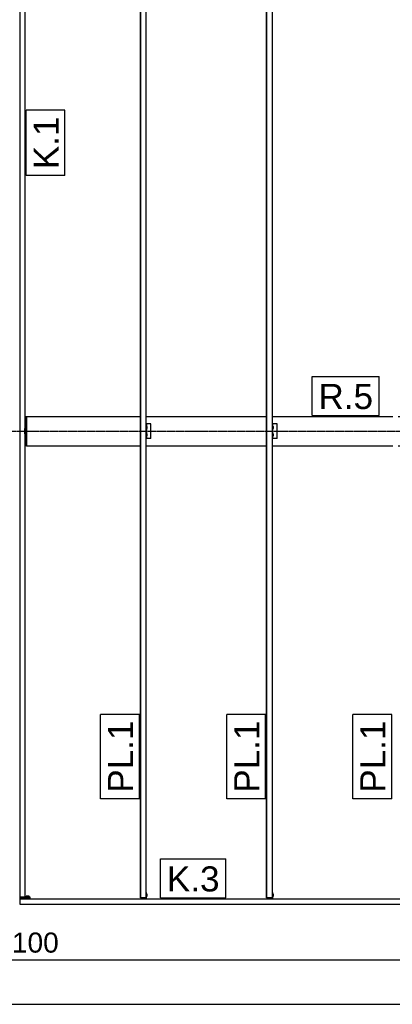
# Model space of a CAD drawing. Extents: x 64716 to 7565828, y -160732 to 5881792.
# Tile 147 of 160: x 275793 to 279337, y 9983 to 19351. Entities that reach past the tile are written whole.
import ezdxf

# ---------------------------------------------------------------- set-up
doc = ezdxf.new("R2010")
doc.units = 0
doc.header["$MEASUREMENT"] = 0
doc.set_wipeout_variables(frame=1)
doc.linetypes.add('DXK_LINE_DOT3', pattern=[5.9187, 2.979, -0.9799, 0.9799, -0.9799])
doc.styles.add('ARIAL', font='arial.ttf')

# ---------------------------------------------------------------- blocks, each defined once
blk = doc.blocks.new('GridLine-137597154-5442 - 1303')
at = {"color": 4, "linetype": 'DXK_LINE_DOT3'}
blk.add_line((-1461, 4000), (29700, 4000), dxfattribs=at)
blk = doc.blocks.new('Part-137597154-4469 - 1303')
at = {"color": 1, "linetype": 'Continuous'}
for p, q in [((9050.2, -442), (9050.2, -450)), ((9150.2, -442), (9050.2, -442)), ((9050.2, -450), (9150.2, -450)), ((9150.2, -450), (9150.2, -442))]:
    blk.add_line(p, q, dxfattribs=at)
blk = doc.blocks.new('Part-137597154-27398 - 1303')
at = {"color": 1, "linetype": 'Continuous'}
for p, q in [((10250, 4070), (10255.6, 4070)), ((10298.7, 4070), (10255.6, 4070)), ((10255.6, 4070), (10255.6, 3930)), ((10298.7, 3930), (10298.7, 4070)), ((10255.6, 3930), (10250, 3930)), ((10298.7, 3930), (10255.6, 3930))]:
    blk.add_line(p, q, dxfattribs=at)
blk = doc.blocks.new('Part-137597154-3944 - 1303')
at = {"color": 1, "linetype": 'Continuous'}
for p, q in [((9116.3, 4140), (10198.6, 4140)), ((10250, 4140), (11398.5, 4140)), ((11449.9, 4140), (12598.4, 4140)), ((12649.8, 4140), (13610, 4140)), ((9116.3, 3860), (10198.6, 3860)), ((10250, 3860), (11398.5, 3860)), ((11449.9, 3860), (12598.4, 3860)), ((12649.8, 3860), (13610, 3860))]:
    blk.add_line(p, q, dxfattribs=at)
blk = doc.blocks.new('Bolt-137597154-27397 - 1303')
at = {"color": 1, "linetype": 'Continuous'}
for p, q in [((11455.5, 4044), (11462.8, 4044)), ((11455.5, 4035), (11462.8, 4035)), ((11462.8, 4035), (11462.8, 4044)), ((11462.8, 4026), (11462.8, 4035)), ((11455.5, 4026), (11462.8, 4026)), ((11455.5, 3974), (11462.8, 3974)), ((11455.5, 3965), (11462.8, 3965)), ((11455.5, 3956), (11462.8, 3956)), ((11462.8, 3965), (11462.8, 3974)), ((11462.8, 3956), (11462.8, 3965))]:
    blk.add_line(p, q, dxfattribs=at)
blk = doc.blocks.new('Part-137597154-27349 - 1303')
at = {"color": 1, "linetype": 'Continuous'}
for p, q in [((9050.2, -450), (9050.2, -500)), ((9050.2, -450), (18993.8, -450)), ((18999.9, -450), (19142, -450)), ((19142, -450), (19142, -500)), ((9050.2, -500), (19142, -500))]:
    blk.add_line(p, q, dxfattribs=at)
blk = doc.blocks.new('Part-137597154-7587 - 1303')
at = {"color": 1, "linetype": 'Continuous'}
for p, q in [((9108.3, 4080), (9108.3, 4140)), ((9108.3, 4140), (9116.3, 4140)), ((9116.3, 4140), (9116.3, 3860)), ((9108.3, 3860), (9108.3, 3920)), ((9116.3, 3860), (9108.3, 3860))]:
    blk.add_line(p, q, dxfattribs=at)
blk = doc.blocks.new('Part-137597154-27357 - 1303')
at = {"color": 1, "linetype": 'Continuous'}
for p, q in [((11398.5, 7995), (11398.6, 7995)), ((11398.5, -440), (11398.5, 7995)), ((11398.6, 7995), (11449.9, 7995)), ((11398.6, 7995), (11398.6, -440)), ((11399.8, -440), (11399.8, 7995)), ((11399.9, -440), (11399.9, 7995)), ((11449.9, 7995), (11449.9, -440)), ((11398.6, -440), (11398.5, -440)), ((11449.9, -440), (11398.6, -440))]:
    blk.add_line(p, q, dxfattribs=at)
blk = doc.blocks.new('Bolt-137597154-27399 - 1303')
at = {"color": 1, "linetype": 'Continuous'}
for p, q in [((10255.6, 4044), (10262.9, 4044)), ((10255.6, 4035), (10262.9, 4035)), ((10262.9, 4035), (10262.9, 4044)), ((10262.9, 4026), (10262.9, 4035)), ((10255.6, 4026), (10262.9, 4026)), ((10255.6, 3974), (10262.9, 3974)), ((10255.6, 3965), (10262.9, 3965)), ((10255.6, 3956), (10262.9, 3956)), ((10262.9, 3965), (10262.9, 3974)), ((10262.9, 3956), (10262.9, 3965))]:
    blk.add_line(p, q, dxfattribs=at)
blk = doc.blocks.new('Part-137597154-8490 - 1303')
at = {"color": 1, "linetype": 'Continuous'}
for q in [(9100.2, 4025), (9100.2, 3975)]:
    blk.add_line((9100.2, 3975), q, dxfattribs=at)
blk = doc.blocks.new('Part-137597154-8492 - 1303')
at = {"color": 1, "linetype": 'Continuous'}
for p, q in [((9100.3, 4080), (9100.3, 3920)), ((9100.3, 4080), (9108.3, 4080)), ((9108.3, 4080), (9108.3, 3920)), ((9100.3, 3920), (9108.3, 3920))]:
    blk.add_line(p, q, dxfattribs=at)
blk = doc.blocks.new('Bolt-137597154-8579 - 1303')
at = {"color": 1, "linetype": 'Continuous'}
for p, q in [((9100.2, 4058.9), (9100.3, 4058.9)), ((9100.2, 4051.9), (9100.3, 4051.9)), ((9100.2, 4038.1), (9100.3, 4038.1)), ((9100.2, 4031.1), (9100.3, 4031.1)), ((9100.2, 3968.9), (9100.3, 3968.9)), ((9100.2, 3961.9), (9100.3, 3961.9)), ((9100.2, 3948.1), (9100.3, 3948.1)), ((9100.2, 3941.1), (9100.3, 3941.1))]:
    blk.add_line(p, q, dxfattribs=at)
blk = doc.blocks.new('Part-137597154-8457 - 1303')
at = {"color": 1, "linetype": 'Continuous'}
for p, q in [((9050.2, -434), (9050.2, -442)), ((9150.2, -434), (9050.2, -434)), ((9050.2, -442), (9150.2, -442)), ((9150.2, -442), (9150.2, -434))]:
    blk.add_line(p, q, dxfattribs=at)
blk = doc.blocks.new('Bolt-137597154-8542 - 1303')
at = {"color": 1, "linetype": 'Continuous'}
for p, q in [((9139, -424), (9111.3, -424)), ((9111.3, -424), (9111.3, -434)), ((9118.2, -434), (9118.2, -424)), ((9132.1, -434), (9132.1, -424)), ((9139, -434), (9139, -424))]:
    blk.add_line(p, q, dxfattribs=at)
blk = doc.blocks.new('Bolt-137597154-27966 - 1303')
at = {"color": 1, "linetype": 'Continuous'}
for p, q in [((10263.1, -404.6), (10256, -404.6)), ((10263.2, -409.8), (10256, -409.8)), ((10263.2, -420.2), (10256, -420.2)), ((10256, -425.4), (10263.1, -425.4)), ((10263.2, -409.8), (10263.1, -404.6)), ((10263.1, -425.4), (10263.2, -420.2)), ((10263.2, -420.2), (10263.2, -409.8))]:
    blk.add_line(p, q, dxfattribs=at)
blk = doc.blocks.new('Part-137597154-27359 - 1303')
at = {"color": 1, "linetype": 'Continuous'}
for p, q in [((10198.6, 7995), (10198.7, 7995)), ((10198.6, -440), (10198.6, 7995)), ((10198.7, 7995), (10250, 7995)), ((10198.7, 7995), (10198.7, -440)), ((10199.9, -440), (10199.9, 7995)), ((10200, -440), (10200, 7995)), ((10250, 7995), (10250, -440)), ((10198.7, -440), (10198.6, -440)), ((10250, -440), (10198.7, -440))]:
    blk.add_line(p, q, dxfattribs=at)
blk = doc.blocks.new('Part-137597154-27396 - 1303')
at = {"color": 1, "linetype": 'Continuous'}
for p, q in [((11449.9, 4070), (11455.5, 4070)), ((11498.6, 4070), (11455.5, 4070)), ((11455.5, 4070), (11455.5, 3930)), ((11498.6, 3930), (11498.6, 4070)), ((11455.5, 3930), (11449.9, 3930)), ((11498.6, 3930), (11455.5, 3930))]:
    blk.add_line(p, q, dxfattribs=at)
blk = doc.blocks.new('Part-137597154-27514 - 1303')
at = {"color": 1, "linetype": 'Continuous'}
for p, q in [((9100.2, 7992), (9050.2, 7992)), ((9050.2, 7992), (9050.2, -434)), ((9100.2, 7992), (9100.2, -434)), ((9100.2, -434), (9050.2, -434))]:
    blk.add_line(p, q, dxfattribs=at)
blk = doc.blocks.new('Bolt-137597154-27527 - 1303')
at = {"color": 1, "linetype": 'Continuous'}
for p, q in [((9100.2, 4058.9), (9100.3, 4058.9)), ((9100.2, 4051.9), (9100.3, 4051.9)), ((9100.2, 4038.1), (9100.3, 4038.1)), ((9100.2, 4031.1), (9100.3, 4031.1)), ((9100.2, 3968.9), (9100.3, 3968.9)), ((9100.2, 3961.9), (9100.3, 3961.9)), ((9100.2, 3948.1), (9100.3, 3948.1)), ((9100.2, 3941.1), (9100.3, 3941.1))]:
    blk.add_line(p, q, dxfattribs=at)
blk = doc.blocks.new('Part-137597154-27952 - 1303')
at = {"color": 1, "linetype": 'Continuous'}
for p, q in [((10248.6, -450), (10248.6, -440)), ((10256, -390), (10250, -390)), ((10250, -390), (10250, -450)), ((10256, -450), (10256, -390))]:
    blk.add_line(p, q, dxfattribs=at)
blk = doc.blocks.new('Part-137597154-27953 - 1303')
at = {"color": 1, "linetype": 'Continuous'}
for p, q in [((11448.5, -450), (11448.5, -440)), ((11455.9, -390), (11449.9, -390)), ((11449.9, -390), (11449.9, -450)), ((11455.9, -450), (11455.9, -390))]:
    blk.add_line(p, q, dxfattribs=at)
blk = doc.blocks.new('Bolt-137597154-27967 - 1303')
at = {"color": 1, "linetype": 'Continuous'}
for p, q in [((11463, -404.6), (11455.9, -404.6)), ((11463.1, -409.8), (11455.9, -409.8)), ((11463.1, -420.2), (11455.9, -420.2)), ((11455.9, -425.4), (11463, -425.4)), ((11463.1, -409.8), (11463, -404.6)), ((11463, -425.4), (11463.1, -420.2)), ((11463.1, -420.2), (11463.1, -409.8))]:
    blk.add_line(p, q, dxfattribs=at)
blk = doc.blocks.new('StraightDimension-137597154-5008 - 1303')
at = {"color": 174, "linetype": 'Continuous'}
blk.add_line((400.2, -1453.4), (27800.2, -1453.4), dxfattribs=at)
blk = doc.blocks.new('StraightDimension-137597154-4999 - 1303')
at = {"color": 174, "linetype": 'Continuous'}
blk.add_line((4000, -1031.7), (14100, -1031.7), dxfattribs=at)
at = {"color": 0}
blk.add_wipeout([(9460.6, -1001.7), (9460.6, -721.7), (8639.4, -721.7), (8639.4, -1001.7)], dxfattribs=at)
at = {"color": 96, "style": 'ARIAL'}
blk.add_text('10100', height=191.02, dxfattribs=at).set_placement((8679.4, -961.7))
blk = doc.blocks.new('Mark-137597154-28176 - 1303')
at = {"color": 96, "linetype": 'Continuous'}
for p, q in [((10390.2, -70), (11010.2, -70)), ((10390.2, -440), (10390.2, -70)), ((11010.2, -440), (11010.2, -70)), ((10390.2, -440), (11010.2, -440))]:
    blk.add_line(p, q, dxfattribs=at)
at = {"color": 0}
blk.add_wipeout([(10950.2, -380), (10950.2, -130), (10450.2, -130), (10450.2, -380)], dxfattribs=at)
blk.add_wipeout([(10950.2, -380), (10950.2, -130), (10450.2, -130), (10450.2, -380)], dxfattribs=at)
at = {"color": 1, "style": 'ARIAL'}
blk.add_text('K.3', height=238.77, dxfattribs=at).set_placement((10450.2, -380))
blk = doc.blocks.new('Mark-137597154-28172 - 1303')
at = {"color": 96, "linetype": 'Continuous'}
for p, q in [((9110.2, 6432), (9110.2, 7052)), ((9480.2, 7052), (9110.2, 7052)), ((9480.2, 6432), (9480.2, 7052)), ((9480.2, 6432), (9110.2, 6432))]:
    blk.add_line(p, q, dxfattribs=at)
at = {"color": 0}
blk.add_wipeout([(9420.2, 6992), (9170.2, 6992), (9170.2, 6492), (9420.2, 6492)], dxfattribs=at)
blk.add_wipeout([(9420.2, 6992), (9170.2, 6992), (9170.2, 6492), (9420.2, 6492)], dxfattribs=at)
at = {"color": 1, "style": 'ARIAL'}
blk.add_text('K.1', height=238.77, rotation=90.00021, dxfattribs=at).set_placement((9420.2, 6492))
blk = doc.blocks.new('Mark-137597154-19311 - 1303')
at = {"color": 96, "linetype": 'Continuous'}
for p, q in [((11831.4, 4520), (12470, 4520)), ((11831.4, 4150), (11831.4, 4520)), ((12470, 4150), (12470, 4520)), ((11831.4, 4150), (12470, 4150))]:
    blk.add_line(p, q, dxfattribs=at)
at = {"color": 0}
blk.add_wipeout([(12410, 4210), (12410, 4460), (11891.4, 4460), (11891.4, 4210)], dxfattribs=at)
blk.add_wipeout([(12410, 4210), (12410, 4460), (11891.4, 4460), (11891.4, 4210)], dxfattribs=at)
at = {"color": 1, "style": 'ARIAL'}
blk.add_text('R.5', height=238.77, dxfattribs=at).set_placement((11891.4, 4210))
blk = doc.blocks.new('Mark-137597154-28180 - 1303')
at = {"color": 96, "linetype": 'Continuous'}
for p, q in [((11018.5, 500), (11018.5, 1305.3)), ((11388.5, 1305.3), (11018.5, 1305.3)), ((11388.5, 500), (11388.5, 1305.3)), ((11388.5, 500), (11018.5, 500))]:
    blk.add_line(p, q, dxfattribs=at)
at = {"color": 0}
blk.add_wipeout([(11328.5, 1245.3), (11078.5, 1245.3), (11078.5, 560), (11328.5, 560)], dxfattribs=at)
blk.add_wipeout([(11328.5, 1245.3), (11078.5, 1245.3), (11078.5, 560), (11328.5, 560)], dxfattribs=at)
at = {"color": 1, "style": 'ARIAL'}
blk.add_text('PL.1', height=238.77, rotation=90.00021, dxfattribs=at).set_placement((11328.5, 560))
blk = doc.blocks.new('Mark-137597154-28179 - 1303')
at = {"color": 96, "linetype": 'Continuous'}
for p, q in [((12218.4, 500), (12218.4, 1305.3)), ((12588.4, 1305.3), (12218.4, 1305.3)), ((12588.4, 500), (12588.4, 1305.3)), ((12588.4, 500), (12218.4, 500))]:
    blk.add_line(p, q, dxfattribs=at)
at = {"color": 0}
blk.add_wipeout([(12528.4, 1245.3), (12278.4, 1245.3), (12278.4, 560), (12528.4, 560)], dxfattribs=at)
blk.add_wipeout([(12528.4, 1245.3), (12278.4, 1245.3), (12278.4, 560), (12528.4, 560)], dxfattribs=at)
at = {"color": 1, "style": 'ARIAL'}
blk.add_text('PL.1', height=238.77, rotation=90.00021, dxfattribs=at).set_placement((12528.4, 560))
blk = doc.blocks.new('Mark-137597154-28181 - 1303')
at = {"color": 96, "linetype": 'Continuous'}
for p, q in [((9818.6, 500), (9818.6, 1305.3)), ((10188.6, 1305.3), (9818.6, 1305.3)), ((10188.6, 500), (10188.6, 1305.3)), ((10188.6, 500), (9818.6, 500))]:
    blk.add_line(p, q, dxfattribs=at)
at = {"color": 0}
blk.add_wipeout([(10128.6, 1245.3), (9878.6, 1245.3), (9878.6, 560), (10128.6, 560)], dxfattribs=at)
blk.add_wipeout([(10128.6, 1245.3), (9878.6, 1245.3), (9878.6, 560), (10128.6, 560)], dxfattribs=at)
at = {"color": 1, "style": 'ARIAL'}
blk.add_text('PL.1', height=238.77, rotation=90.00021, dxfattribs=at).set_placement((10128.6, 560))

msp = doc.modelspace()

# ---------------------------------------------------------------- block references
at = {"rotation": 360}
for name in ['Part-137597154-27514 - 1303', 'Part-137597154-27359 - 1303', 'Part-137597154-27357 - 1303', 'GridLine-137597154-5442 - 1303', 'Part-137597154-7587 - 1303', 'Part-137597154-3944 - 1303', 'Bolt-137597154-8579 - 1303', 'Bolt-137597154-27527 - 1303', 'Part-137597154-8490 - 1303', 'Part-137597154-8492 - 1303', 'Part-137597154-27398 - 1303', 'Bolt-137597154-27399 - 1303', 'Part-137597154-27396 - 1303', 'Bolt-137597154-27397 - 1303', 'Part-137597154-8457 - 1303', 'Part-137597154-4469 - 1303', 'Part-137597154-27349 - 1303', 'Bolt-137597154-8542 - 1303', 'Part-137597154-27952 - 1303', 'Bolt-137597154-27966 - 1303', 'Part-137597154-27953 - 1303', 'Bolt-137597154-27967 - 1303', 'StraightDimension-137597154-5008 - 1303']:
    msp.add_blockref(name, (266743.3, 11436.8), dxfattribs=at)

# ---------------------------------------------------------------- next in the draw order: block references
for name in ['Mark-137597154-28172 - 1303', 'Mark-137597154-19311 - 1303', 'StraightDimension-137597154-4999 - 1303']:
    msp.add_blockref(name, (266743.3, 11436.8), dxfattribs=at)

# ---------------------------------------------------------------- next in the draw order: block references
for name in ['Mark-137597154-28181 - 1303', 'Mark-137597154-28180 - 1303', 'Mark-137597154-28179 - 1303', 'Mark-137597154-28176 - 1303']:
    msp.add_blockref(name, (266743.3, 11436.8), dxfattribs=at)

doc.saveas('drawing.dxf')
